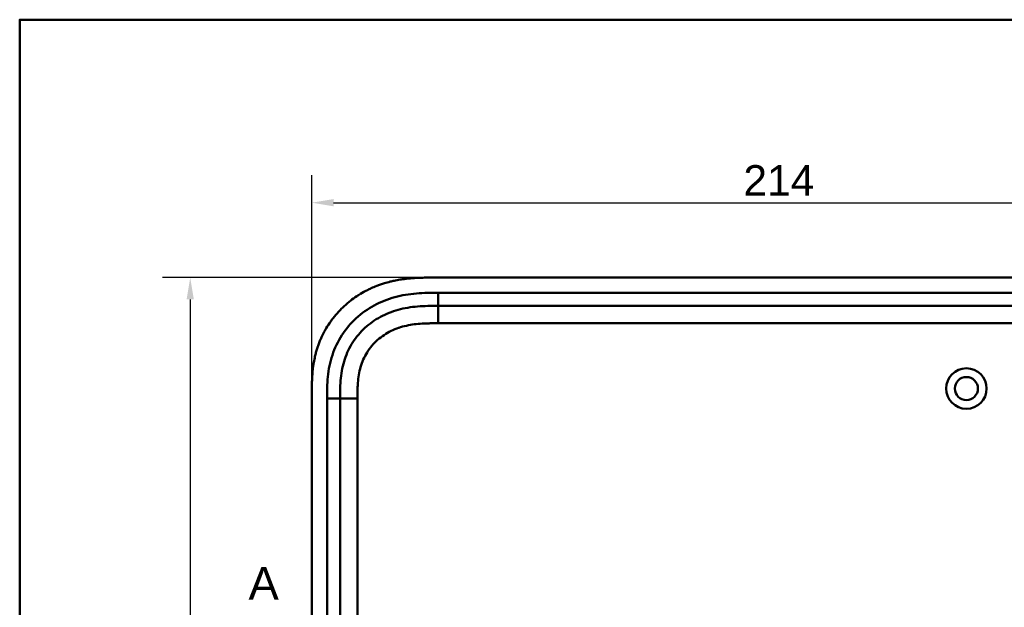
# Model space of a CAD drawing. Header units: millimetres. Extents: x 20 to 833, y 20 to 574.
# Tile 3 of 12: x 20 to 246, y 439 to 574. Entities that reach past the tile are written whole.
import ezdxf

# ---------------------------------------------------------------- set-up
doc = ezdxf.new("R2010")
doc.units = ezdxf.units.MM
doc.header["$LTSCALE"] = 2
for name, color, linetype, lineweight in [('Bemaßungen(DIN)', 7, 'Continuous', 25), ('Schnittansichtslinien(DIN)', 7, 'Continuous', 70), ('Sichtbare Kanten(DIN)', 7, 'Continuous', 50), ('Sichtbare tangentiale Kanten(DIN)', 7, 'Continuous', 50), ('Skizziergeometrie(DIN)', 7, 'Continuous', 50)]:
    doc.layers.add(name, color=color, linetype=linetype, lineweight=lineweight)
doc.styles.add('Aktuell-DINGroßer Text', font='arial.ttf')
doc.styles.add('STANDARD-DIN~0', font='arial.ttf')
doc.dimstyles.new('CAD-LAN', dxfattribs={"dimscale": 2, "dimtxt": 3.5, "dimasz": 2.5, "dimexe": 3.175, "dimexo": 0, "dimgap": 0.8, "dimtad": 1, "dimrnd": 1e-08, "dimtxsty": 'STANDARD-DIN~0', "dimcen": 0.09, "dimdle": 10, "dimclrd": 250, "dimclre": 250, "dimclrt": 250, "dimadec": 0, "dimazin": 2, "dimtfac": 1, "dimtmove": 0, "dimatfit": 3, "dimfxl": 1, "dimtolj": 1, "dimtzin": 0, "dimlwd": 25, "dimlwe": 25, "dimarcsym": 0})

# ---------------------------------------------------------------- blocks, each defined once
blk = doc.blocks.new('Ränder Standardrahmen')
at = {"layer": 'Skizziergeometrie(DIN)', "flags": 128}
blk.add_lwpolyline([(10, 10), (10, 287), (410, 287), (410, 10), (10, 10)], dxfattribs=at)
blk = doc.blocks.new('2DTransSchnitt0')
at = {"layer": 'Schnittansichtslinien(DIN)', "insert": (36.31, 220.36), "char_height": 3.73, "attachment_point": 7, "style": 'Aktuell-DINGroßer Text'}
blk.add_mtext('A', dxfattribs=at)
blk = doc.blocks.new('*D9')
at = {"layer": 'Bemaßungen(DIN)', "color": 250, "linetype": 'Continuous', "lineweight": 25, "true_color": 0x3f3f3f, "transparency": 16777216}
for p, q in [((115.21, 514.72), (52.86, 514.72)), ((59.21, 509.72), (59.21, 274.72)), ((115.21, 269.72), (52.86, 269.72))]:
    blk.add_line(p, q, dxfattribs=at)
at = {"layer": 'Bemaßungen(DIN)', "color": 250, "linetype": 'Continuous', "true_color": 0x3f3f3f, "transparency": 16777216}
for points in [[(58.37, 509.72), (60.04, 509.72), (59.21, 514.72)], [(58.37, 274.72), (60.04, 274.72), (59.21, 269.72)]]:
    blk.add_solid(points, dxfattribs=at)
at = {"layer": 'Defpoints', "color": 0, "linetype": 'Continuous', "transparency": 16777216}
for p in [(115.21, 514.72), (59.21, 269.72), (115.21, 269.72)]:
    blk.add_point(p, dxfattribs=at)
at = {"layer": 'Bemaßungen(DIN)', "color": 250, "linetype": 'Continuous', "lineweight": 25, "true_color": 0x3f3f3f, "transparency": 16777216, "insert": (50.46, 384.4), "char_height": 7, "attachment_point": 1, "rotation": 90, "style": 'STANDARD-DIN~0'}
blk.add_mtext('\\A1;245', dxfattribs=at)
blk = doc.blocks.new('*D10')
at = {"layer": 'Bemaßungen(DIN)', "color": 250, "linetype": 'Continuous', "lineweight": 25, "true_color": 0x3f3f3f, "transparency": 16777216}
for p, q in [((87.17, 487.94), (87.17, 538.29)), ((301.17, 487.94), (301.17, 538.29)), ((92.17, 531.94), (296.17, 531.94))]:
    blk.add_line(p, q, dxfattribs=at)
at = {"layer": 'Bemaßungen(DIN)', "color": 250, "linetype": 'Continuous', "true_color": 0x3f3f3f, "transparency": 16777216}
for points in [[(92.17, 532.77), (92.17, 531.1), (87.17, 531.94)], [(296.17, 532.77), (296.17, 531.1), (301.17, 531.94)]]:
    blk.add_solid(points, dxfattribs=at)
at = {"layer": 'Defpoints', "color": 0, "linetype": 'Continuous', "transparency": 16777216}
for p in [(301.17, 531.94), (87.17, 487.94), (301.17, 487.94)]:
    blk.add_point(p, dxfattribs=at)
at = {"layer": 'Bemaßungen(DIN)', "color": 250, "linetype": 'Continuous', "lineweight": 25, "true_color": 0x3f3f3f, "transparency": 16777216, "insert": (186.39, 540.57), "char_height": 7, "attachment_point": 1, "style": 'STANDARD-DIN~0'}
blk.add_mtext('\\A1;214', dxfattribs=at)

msp = doc.modelspace()

# ---------------------------------------------------------------- linework, layer by layer
at = {"layer": 'Sichtbare Kanten(DIN)'}
for p, q in [((274.128, 514.722), (115.206, 514.722)), ((261.129, 508.222), (116.205, 508.222)), ((87.167, 487.938), (87.167, 296.506)), ((93.667, 486.938), (93.667, 297.506))]:
    msp.add_line(p, q, dxfattribs=at)
for radius in [4.65, 2.65]:
    msp.add_circle((237.667, 489.222), radius, dxfattribs=at)
for points, knots in [([(115.206, 514.722), (114.608, 514.722), (113.557, 514.721), (112.346, 514.696), (111.433, 514.661), (110.823, 514.628), (110.061, 514.574), (109.45, 514.52), (108.687, 514.436), (108.076, 514.356), (107.161, 514.215), (106.25, 514.045), (105.044, 513.767), (104.147, 513.52), (103.259, 513.239), (102.673, 513.035), (101.801, 512.705), (100.943, 512.342), (99.681, 511.736), (98.592, 511.133), (97.277, 510.3), (96.266, 509.572), (95.058, 508.588), (94.141, 507.744), (93.06, 506.62), (92.252, 505.669), (91.318, 504.42), (90.633, 503.375), (89.94, 502.152), (89.522, 501.313), (89.139, 500.458), (88.902, 499.881), (88.629, 499.15), (88.429, 498.559), (88.203, 497.813), (88.04, 497.212), (87.822, 496.305), (87.64, 495.392), (87.452, 494.166), (87.35, 493.247), (87.275, 492.328), (87.237, 491.716), (87.203, 490.953), (87.185, 490.345), (87.173, 489.588), (87.167, 488.835), (87.167, 488.236), (87.167, 487.938)], [0.00000945, 0.00000945, 0.00000945, 0.00000945, 0.04167564, 0.07292528, 0.08334182, 0.10417491, 0.11459146, 0.13542455, 0.1458411, 0.16667419, 0.17709074, 0.20834038, 0.22917347, 0.26042311, 0.27083965, 0.29167275, 0.30208929, 0.33333893, 0.35417202, 0.39583821, 0.4166713, 0.45833749, 0.47917058, 0.52083676, 0.54166985, 0.58333604, 0.60416913, 0.64583532, 0.66666841, 0.69791805, 0.70833459, 0.72916769, 0.73958423, 0.76041733, 0.77083387, 0.79166696, 0.80208351, 0.83333315, 0.85416624, 0.88541588, 0.89583243, 0.91666552, 0.92708206, 0.94791516, 0.9583317, 0.9791648, 0.99999789, 0.99999789, 0.99999789, 0.99999789]), ([(116.205, 508.222), (115.4, 508.222), (113.804, 508.221), (111.467, 508.114), (109.201, 507.837), (106.284, 507.2), (102.85, 505.837), (99.266, 503.295), (96.435, 499.952), (94.876, 496.674), (94.129, 493.845), (93.799, 491.627), (93.668, 489.321), (93.667, 487.737), (93.667, 486.938)], [18.3883596, 18.3883596, 18.3883596, 18.3883596, 18.6318617, 18.875363, 19.1188643, 19.3623656, 19.8493681, 20.3363707, 20.8233732, 21.3103757, 21.553877, 21.7973783, 22.0408796, 22.2843823, 22.2843823, 22.2843823, 22.2843823])]:
    msp.add_open_spline(points, degree=3, knots=knots, dxfattribs=at)
at = {"layer": 'Sichtbare tangentiale Kanten(DIN)'}
for p, q in [((116.205, 511.222), (261.129, 511.222)), ((116.205, 508.222), (116.205, 511.222)), ((116.205, 504.222), (116.205, 508.222)), ((261.129, 504.222), (116.205, 504.222)), ((90.667, 297.506), (90.667, 486.938)), ((93.667, 486.938), (90.667, 486.938)), ((97.667, 486.938), (93.667, 486.938)), ((97.667, 486.938), (97.667, 297.506))]:
    msp.add_line(p, q, dxfattribs=at)
for points, knots in [([(90.667, 486.938), (90.667, 487.737), (90.668, 489.384), (90.809, 491.918), (91.182, 494.441), (92.049, 497.731), (93.887, 501.6), (97.22, 505.532), (101.412, 508.504), (105.39, 510.078), (108.707, 510.8), (111.229, 511.107), (113.753, 511.221), (115.4, 511.222), (116.205, 511.222)], [18.388359, 18.388359, 18.388359, 18.388359, 18.6318621, 18.8753634, 19.1188646, 19.3623659, 19.8493685, 20.336371, 20.8233735, 21.3103761, 21.5538774, 21.7973786, 22.0408799, 22.2843826, 22.2843826, 22.2843826, 22.2843826]), ([(116.205, 504.222), (116.041, 504.222), (115.878, 504.222), (115.714, 504.222), (115.272, 504.222), (114.829, 504.22), (114.386, 504.213), (114.234, 504.211), (114.082, 504.208), (113.929, 504.205), (113.853, 504.203), (113.777, 504.201), (113.701, 504.199), (113.625, 504.197), (113.549, 504.195), (113.469, 504.192), (113.159, 504.182), (112.865, 504.169), (112.559, 504.152), (112.552, 504.151), (112.544, 504.151), (112.537, 504.15), (111.92, 504.114), (111.332, 504.062), (110.739, 503.987), (110.729, 503.986), (110.72, 503.984), (110.711, 503.983), (110.111, 503.906), (109.519, 503.805), (108.929, 503.673), (108.924, 503.672), (108.918, 503.671), (108.913, 503.67), (108.314, 503.536), (107.717, 503.37), (107.138, 503.171), (107.134, 503.17), (107.131, 503.169), (107.128, 503.168), (106.541, 502.967), (105.96, 502.728), (105.401, 502.455), (104.842, 502.183), (104.297, 501.872), (103.778, 501.528), (103.258, 501.183), (102.76, 500.803), (102.292, 500.391), (101.822, 499.976), (101.377, 499.525), (100.971, 499.048), (100.567, 498.574), (100.194, 498.065), (99.863, 497.538), (99.534, 497.013), (99.24, 496.459), (98.991, 495.894), (98.744, 495.335), (98.535, 494.752), (98.365, 494.164), (98.364, 494.16), (98.363, 494.155), (98.361, 494.151), (98.195, 493.573), (98.067, 492.986), (97.969, 492.392), (97.967, 492.383), (97.966, 492.375), (97.964, 492.366), (97.868, 491.777), (97.802, 491.188), (97.756, 490.571), (97.756, 490.563), (97.755, 490.556), (97.754, 490.548), (97.732, 490.244), (97.716, 489.95), (97.704, 489.648), (97.691, 489.338), (97.683, 489.029), (97.677, 488.722), (97.667, 488.125), (97.667, 487.531), (97.667, 486.938)], [0, 0, 0, 0, 0.0490671, 0.0490671, 0.0490671, 0.1818725, 0.1818725, 0.1818725, 0.2275822, 0.2275822, 0.2275822, 0.2504376, 0.2504376, 0.2504376, 0.2732931, 0.2732931, 0.2732931, 0.3625526, 0.3625526, 0.3625526, 0.3647147, 0.3647147, 0.3647147, 0.5447737, 0.5447737, 0.5447737, 0.5475879, 0.5475879, 0.5475879, 0.7297386, 0.7297386, 0.7297386, 0.7313885, 0.7313885, 0.7313885, 0.9165146, 0.9165146, 0.9165146, 0.9175992, 0.9175992, 0.9175992, 1.1050076, 1.1050076, 1.1050076, 1.2924792, 1.2924792, 1.2924792, 1.4799717, 1.4799717, 1.4799717, 1.6686885, 1.6686885, 1.6686885, 1.8566662, 1.8566662, 1.8566662, 2.0435313, 2.0435313, 2.0435313, 2.2286199, 2.2286199, 2.2286199, 2.2299464, 2.2299464, 2.2299464, 2.4117448, 2.4117448, 2.4117448, 2.4144628, 2.4144628, 2.4144628, 2.594816, 2.594816, 2.594816, 2.5970115, 2.5970115, 2.5970115, 2.6862568, 2.6862568, 2.6862568, 2.7781066, 2.7781066, 2.7781066, 2.9561096, 2.9561096, 2.9561096, 2.9561096])]:
    msp.add_open_spline(points, degree=3, knots=knots, dxfattribs=at)

# ---------------------------------------------------------------- block references
at = {"xscale": 2, "yscale": 2, "zscale": 2}
msp.add_blockref('Ränder Standardrahmen', (0, 0), dxfattribs=at)
at = {"layer": 'Schnittansichtslinien(DIN)', "xscale": 2, "yscale": 2, "zscale": 2}
msp.add_blockref('2DTransSchnitt0', (0, 0), dxfattribs=at)

# ---------------------------------------------------------------- dimensions: what is measured, and where the dimension line sits
at = {"layer": 'Bemaßungen(DIN)', "color": 250, "linetype": 'Continuous', "lineweight": 25, "true_color": 0x3f3f3f}
dim = msp.add_linear_dim(base=(301.167, 531.938), p1=(87.167, 487.938), p2=(301.167, 487.938), dimstyle='CAD-LAN', override={"dimgap": 0.8, "dimdec": 2, "dimtol": 0, "dimlim": 0, "dimtp": 0, "dimtm": 0, "dimtdec": 2, "dimtofl": 0, "dimatfit": 1}, dxfattribs=at)
dim.commit()
dim.dimension.update_dxf_attribs({"geometry": '*D10', "text_midpoint": (194.167, 531.938), "dimtype": 160})
dim = msp.add_linear_dim(base=(59.206, 269.722), p1=(115.206, 514.722), p2=(115.206, 269.722), angle=270, dimstyle='CAD-LAN', override={"dimgap": 0.8, "dimdec": 2, "dimtol": 0, "dimlim": 0, "dimtp": 0, "dimtm": 0, "dimtdec": 2, "dimtofl": 0, "dimatfit": 1}, dxfattribs=at)
dim.commit()
dim.dimension.update_dxf_attribs({"geometry": '*D9', "text_midpoint": (59.206, 392.222), "dimtype": 160})

doc.saveas('drawing.dxf')
